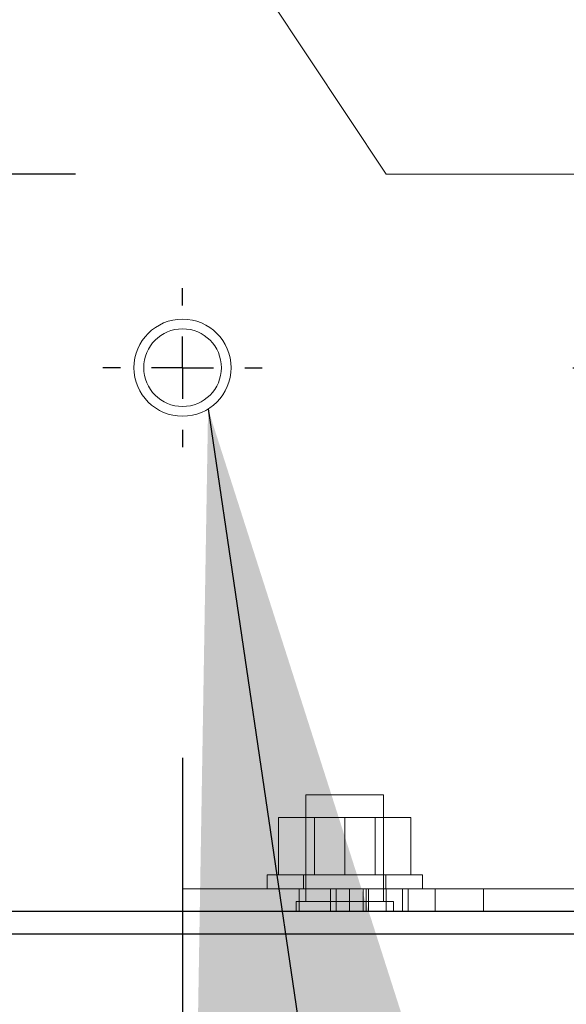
# Model space of a CAD drawing. Header units: inches. Extents: x 0.2 to 10.8, y 0.2 to 8.2.
# Tile 35 of 176: x 1.8391 to 1.9271, y 2.7355 to 2.8939. Entities that reach past the tile are written whole.
import ezdxf

# ---------------------------------------------------------------- set-up
doc = ezdxf.new("R2010")
doc.units = ezdxf.units.IN
doc.header["$MEASUREMENT"] = 0
doc.linetypes.add('CENTERX2', pattern=[0.8, 0.5, -0.1, 0.1, -0.1])
doc.linetypes.add('HIDDEN', pattern=[0.075, 0.05, -0.025])
doc.layers.add('CENTER', color=40, linetype='CENTERX2')
doc.layers.add('DIMENSIONS', color=140, linetype='Continuous')
doc.styles.add('SLDTEXTSTYLE0', font='TXT', dxfattribs={"width": 0.7})
doc.dimstyles.new('SLDDIMSTYLE1', dxfattribs={"dimtxt": 0.084961, "dimasz": 0.13, "dimexe": 0, "dimexo": 0.0625, "dimgap": 0.02124, "dimtad": 0, "dimtih": 1, "dimtoh": 1, "dimlfac": 20, "dimrnd": 1e-09, "dimzin": 12, "dimdsep": 46, "dimtxsty": 'SLDTEXTSTYLE0', "dimsah": 1, "dimcen": 0.09, "dimadec": 0, "dimazin": 3, "dimtfac": 1, "dimtmove": 0, "dimatfit": 0, "dimfxl": 0, "dimfrac": 2, "dimtolj": 1, "dimtzin": 12, "dimarcsym": 0})
doc.dimstyles.new('SLDDIMSTYLE4', dxfattribs={"dimtxt": 0.18, "dimasz": 0.13, "dimexe": 0, "dimexo": 0.0625, "dimgap": 0, "dimtad": 0, "dimtih": 1, "dimtoh": 1, "dimdec": 0, "dimrnd": 1e-09, "dimzin": 0, "dimdsep": 46, "dimtxsty": 'Standard', "dimsah": 1, "dimcen": 0.09, "dimadec": 0, "dimazin": 0, "dimtfac": 0.13, "dimtdec": 0, "dimtofl": 0, "dimtmove": 0, "dimatfit": 3, "dimfxl": 0, "dimfrac": 2, "dimtolj": 1, "dimtzin": 0, "dimarcsym": 0})

# ---------------------------------------------------------------- blocks, each defined once
blk = doc.blocks.new('_D_5')
at = {"layer": 'DIMENSIONS'}
for p, q in [((1.19284, 2.86909), (1.19284, 3.11909)), ((1.8481, 2.86909), (1.06784, 2.86909)), ((1.31003, 2.74684), (1.06784, 2.74684)), ((1.19284, 2.50643), (1.19284, 2.74684)), ((0.38936, 2.50643), (0.36083, 2.50643)), ((0.36083, 2.50643), (0.36083, 2.37139)), ((0.64183, 2.50643), (0.67036, 2.50643)), ((0.67036, 2.50643), (0.67036, 2.37139)), ((0.79502, 2.50643), (1.19284, 2.50643)), ((0.36083, 2.37139), (0.38936, 2.37139)), ((0.67036, 2.37139), (0.64183, 2.37139))]:
    blk.add_line(p, q, dxfattribs=at)
for points in [[(1.19284, 2.86909), (1.21284, 2.99909), (1.17284, 2.99909)], [(1.19284, 2.74684), (1.17284, 2.61684), (1.21284, 2.61684)]]:
    blk.add_solid(points, dxfattribs=at)
at = {"layer": 'DIMENSIONS', "char_height": 0.083333, "attachment_point": 1, "style": 'SLDTEXTSTYLE0'}
for s, insert in [('2.45', (0.38936, 2.63287)), ('62.1', (0.38936, 2.47882))]:
    blk.add_mtext(s, dxfattribs=dict(at, insert=insert))
blk = doc.blocks.new('_D_6')
at = {"layer": 'DIMENSIONS'}
for p, q in [((0.88232, 3.20019), (0.88232, 3.45019)), ((1.8481, 3.20019), (0.75732, 3.20019)), ((0.72075, 3.03534), (0.69222, 3.03534)), ((0.69222, 3.03534), (0.69222, 2.90031)), ((1.04389, 3.03534), (1.07242, 3.03534)), ((1.07242, 3.03534), (1.07242, 2.90031)), ((0.69222, 2.90031), (0.72075, 2.90031)), ((1.07242, 2.90031), (1.04389, 2.90031)), ((1.8481, 2.86909), (0.75732, 2.86909)), ((0.88232, 2.86909), (0.88232, 2.61909))]:
    blk.add_line(p, q, dxfattribs=at)
for points in [[(0.88232, 3.20019), (0.90232, 3.33019), (0.86232, 3.33019)], [(0.88232, 2.86909), (0.86232, 2.73909), (0.90232, 2.73909)]]:
    blk.add_solid(points, dxfattribs=at)
at = {"layer": 'DIMENSIONS', "char_height": 0.083333, "attachment_point": 1, "style": 'SLDTEXTSTYLE0'}
for s, insert in [('6.62', (0.75609, 3.16178)), ('168.2', (0.72075, 3.00773))]:
    blk.add_mtext(s, dxfattribs=dict(at, insert=insert))
blk = doc.blocks.new('_D_13')
at = {"layer": 'DIMENSIONS'}
for p, q in [((2.27842, 2.83794), (2.27842, 3.08794)), ((1.92814, 2.83794), (2.40342, 2.83794)), ((1.99085, 2.74684), (2.40342, 2.74684)), ((2.27842, 2.50643), (2.27842, 2.74684)), ((2.38785, 2.50643), (2.27842, 2.50643)), ((2.54104, 2.50643), (2.51251, 2.50643)), ((2.51251, 2.50643), (2.51251, 2.37139)), ((2.79351, 2.50643), (2.82204, 2.50643)), ((2.82204, 2.50643), (2.82204, 2.37139)), ((2.51251, 2.37139), (2.54104, 2.37139)), ((2.82204, 2.37139), (2.79351, 2.37139))]:
    blk.add_line(p, q, dxfattribs=at)
for points in [[(2.27842, 2.83794), (2.29842, 2.96794), (2.25842, 2.96794)], [(2.27842, 2.74684), (2.25842, 2.61684), (2.29842, 2.61684)]]:
    blk.add_solid(points, dxfattribs=at)
at = {"layer": 'DIMENSIONS', "char_height": 0.083333, "attachment_point": 1, "style": 'SLDTEXTSTYLE0'}
for s, insert in [('1.82', (2.54104, 2.63287)), ('46.3', (2.54104, 2.47882))]:
    blk.add_mtext(s, dxfattribs=dict(at, insert=insert))
blk = doc.blocks.new('_D_14')
at = {"layer": 'DIMENSIONS'}
for p, q in [((1.86533, 2.77513), (1.86533, 2.43006)), ((1.95643, 2.70044), (1.95643, 2.43006)), ((1.29593, 2.55506), (1.2674, 2.55506)), ((1.2674, 2.55506), (1.2674, 2.42003)), ((1.5484, 2.55506), (1.57693, 2.55506)), ((1.57693, 2.55506), (1.57693, 2.42003)), ((1.86533, 2.55506), (1.66353, 2.55506)), ((1.95643, 2.55506), (2.20643, 2.55506)), ((1.2674, 2.42003), (1.29593, 2.42003)), ((1.57693, 2.42003), (1.5484, 2.42003))]:
    blk.add_line(p, q, dxfattribs=at)
for points in [[(1.86533, 2.55506), (1.73533, 2.57506), (1.73533, 2.53506)], [(1.95643, 2.55506), (2.08643, 2.53506), (2.08643, 2.57506)]]:
    blk.add_solid(points, dxfattribs=at)
at = {"layer": 'DIMENSIONS', "char_height": 0.083333, "attachment_point": 1, "style": 'SLDTEXTSTYLE0'}
for s, insert in [('1.82', (1.29593, 2.6815)), ('46.3', (1.29593, 2.52745))]:
    blk.add_mtext(s, dxfattribs=dict(at, insert=insert))
blk = doc.blocks.new('SW_CENTERMARKSYMBOL_0')
at = {"layer": 'CENTER', "color": 0}
for p, q in [((0, 0.01), (0, 0.01281)), ((0, 0), (0, 0.005)), ((-0.01, 0), (-0.01281, 0)), ((0, 0), (-0.005, 0)), ((0, 0), (0, -0.005)), ((0, 0), (0.005, 0)), ((0.01, 0), (0.01281, 0)), ((0, -0.01), (0, -0.01281))]:
    blk.add_line(p, q, dxfattribs=at)

msp = doc.modelspace()

# ---------------------------------------------------------------- linework, layer by layer
at = {"color": 7, "linetype": 'HIDDEN', "lineweight": 18}
for p, q in [((1.8981011, 2.8690893), (1.8653261, 2.918433)), ((1.8981011, 2.8690893), (1.9308761, 2.8690893)), ((1.8914261, 2.7691893), (1.8851761, 2.7691893)), ((1.8851761, 2.7691893), (1.8851761, 2.7520018)), ((1.8976761, 2.7691893), (1.8914261, 2.7691893)), ((1.8976761, 2.7520018), (1.8976761, 2.7691893)), ((1.8807761, 2.7562893), (1.8807761, 2.7655393)), ((1.8914261, 2.7655393), (1.8807761, 2.7655393)), ((1.8865286, 2.7655393), (1.8865286, 2.7562893)), ((1.8914261, 2.7562893), (1.8914261, 2.7655393)), ((1.9020761, 2.7655393), (1.8914261, 2.7655393)), ((1.8963236, 2.7562893), (1.8963236, 2.7655393)), ((1.9020761, 2.7562893), (1.9020761, 2.7655393)), ((1.8789261, 2.7562893), (1.9039261, 2.7562893)), ((1.8789261, 2.7562893), (1.8789261, 2.7540393)), ((1.8848011, 2.7562893), (1.8848011, 2.7540393)), ((1.8980511, 2.7540393), (1.8980511, 2.7562893)), ((1.9039261, 2.7540393), (1.9039261, 2.7562893)), ((1.8653261, 2.7504393), (1.8653261, 2.7540393)), ((1.8653261, 2.7540393), (1.8840761, 2.7540393)), ((1.8840761, 2.7540393), (1.8840761, 2.7504393)), ((1.9308761, 2.7540393), (1.8840761, 2.7540393)), ((1.8840761, 2.7504393), (1.8840761, 2.7540393)), ((1.8840761, 2.7540393), (1.8840761, 2.7504393)), ((1.8840761, 2.7504393), (1.8840761, 2.7540393)), ((1.8840761, 2.7540393), (1.8840761, 2.7504393)), ((1.8840761, 2.7504393), (1.8840761, 2.7540393)), ((1.8891179, 2.7504393), (1.8891179, 2.7540393)), ((1.8891222, 2.7504393), (1.8891222, 2.7540393)), ((1.8900252, 2.7504393), (1.8900252, 2.7540393)), ((1.8921681, 2.7504393), (1.8921681, 2.7540393)), ((1.8921681, 2.7504393), (1.8921681, 2.7540393)), ((1.8921681, 2.7504393), (1.8921681, 2.7540393)), ((1.8943785, 2.7504393), (1.8943785, 2.7540393)), ((1.8948804, 2.7504393), (1.8948804, 2.7540393)), ((1.8952376, 2.7504393), (1.8952376, 2.7540393)), ((1.8980947, 2.7504393), (1.8980947, 2.7540393)), ((1.8980947, 2.7504393), (1.8980947, 2.7540393)), ((1.8980947, 2.7504393), (1.8980947, 2.7540393)), ((1.8980947, 2.7504393), (1.8980947, 2.7540393)), ((1.8980947, 2.7504393), (1.8980947, 2.7540393)), ((1.8980947, 2.7504393), (1.8980947, 2.7540393)), ((1.9007395, 2.7504393), (1.9007395, 2.7540393)), ((1.9016179, 2.7504393), (1.9016179, 2.7540393)), ((1.9059511, 2.7504393), (1.9059511, 2.7540393)), ((1.9059511, 2.7504393), (1.9059511, 2.7540393)), ((1.9059511, 2.7504393), (1.9059511, 2.7540393)), ((1.9059511, 2.7504393), (1.9059511, 2.7540393)), ((1.9059511, 2.7504393), (1.9059511, 2.7540393)), ((1.9059511, 2.7504393), (1.9059511, 2.7540393)), ((1.9059511, 2.7504393), (1.9059511, 2.7540393)), ((1.9059511, 2.7504393), (1.9059511, 2.7540393)), ((1.9059511, 2.7504393), (1.9059511, 2.7540393)), ((1.9059511, 2.7504393), (1.9059511, 2.7540393)), ((1.9059511, 2.7504393), (1.9059511, 2.7540393)), ((1.9059511, 2.7504393), (1.9059511, 2.7540393)), ((1.9137636, 2.7504393), (1.9137636, 2.7540393)), ((1.8914261, 2.7520018), (1.8836136, 2.7520018)), ((1.8836136, 2.7520018), (1.8836136, 2.7504393)), ((1.8992386, 2.7520018), (1.8914261, 2.7520018)), ((1.8992386, 2.7504393), (1.8992386, 2.7520018))]:
    msp.add_line(p, q, dxfattribs=at)
at = {"color": 7, "linetype": 'Continuous', "lineweight": 25}
for p, q in [((1.3618261, 2.7504393), (1.9395805, 2.7504393)), ((1.3600261, 2.7468393), (1.9395825, 2.7468393))]:
    msp.add_line(p, q, dxfattribs=at)
at = {"color": 7, "linetype": 'HIDDEN', "lineweight": 18}
for radius in [0.0078125, 0.00625]:
    msp.add_circle((1.8653261, 2.8379393), radius, dxfattribs=at)

# ---------------------------------------------------------------- block references
at = {"layer": 'CENTER'}
msp.add_blockref('SW_CENTERMARKSYMBOL_0', (1.8653261, 2.8379393), dxfattribs=at)

# ---------------------------------------------------------------- dimensions: what is measured, and where the dimension line sits
at = {"layer": 'DIMENSIONS'}
for base, p1, p2, picture, middle in [((0.8823201, 2.8690893), (1.8981011, 3.2001893), (1.8981011, 2.8690893), '_D_6', (0.8823201, 3.0353422)), ((1.1928428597, 2.7468392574), (1.8981011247, 2.8690892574), (1.3600261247, 2.7468392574), '_D_5', (1.1928428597, 2.5064252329)), ((2.2784169, 2.7468393), (1.8781386, 2.8379393), (1.9408539, 2.7468393), '_D_13', (2.2784169, 2.5064252))]:
    dim = msp.add_linear_dim(base=base, p1=p1, p2=p2, angle=90, dimstyle='SLDDIMSTYLE1', dxfattribs=at)
    dim.commit()
    dim.dimension.update_dxf_attribs({"geometry": picture, "text_midpoint": middle, "dimtype": 160})
dim = msp.add_linear_dim(base=(1.9564261, 2.555061), p1=(1.8653261, 2.8251268), p2=(1.9564261, 2.7504393), dimstyle='SLDDIMSTYLE1', dxfattribs=at)
dim.commit()
dim.dimension.update_dxf_attribs({"geometry": '_D_14', "text_midpoint": (1.4221675, 2.555061), "dimtype": 160})

# ---------------------------------------------------------------- leaders
msp.add_leader([(1.8694337, 2.8312937), (1.9826423, 2.0634965), (1.9003806, 2.0634965)], dimstyle='SLDDIMSTYLE4', dxfattribs=at)

doc.saveas('drawing.dxf')
